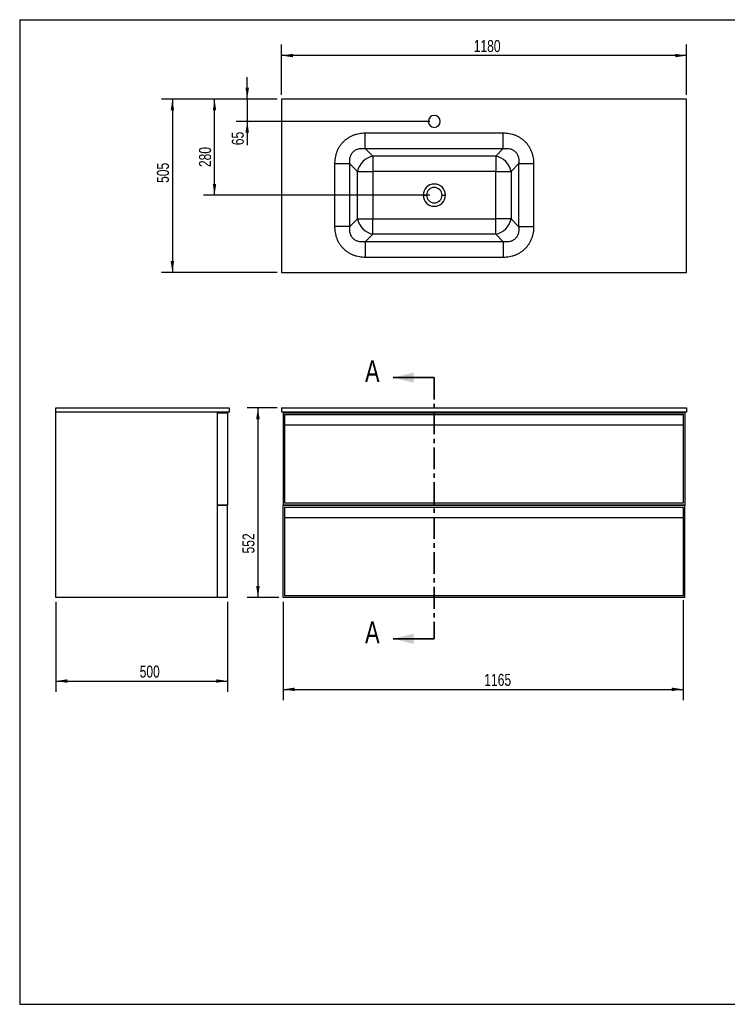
# Model space of a CAD drawing. Header units: millimetres. Extents: x 3 to 415, y 5 to 292.
# Tile 1 of 3: x 3 to 209, y 5 to 292. Entities that reach past the tile are written whole.
import ezdxf

# ---------------------------------------------------------------- set-up
doc = ezdxf.new("R2010")
doc.units = ezdxf.units.MM
doc.linetypes.add('CENTER', pattern=[10.16, 6.35, -1.27, 1.27, -1.27])
doc.layers.add('FORMAT', color=179, linetype='Continuous')
doc.styles.add('SLDTEXTSTYLE0', font='TXT', dxfattribs={"width": 0.75})
doc.dimstyles.new('SLDDIMSTYLE0', dxfattribs={"dimtxt": 3.5, "dimasz": 3.302, "dimexe": 0, "dimexo": 0.0625, "dimgap": 0.875, "dimtad": 1, "dimlfac": 10, "dimrnd": 1e-09, "dimzin": 12, "dimdsep": 46, "dimtxsty": 'SLDTEXTSTYLE0', "dimsah": 1, "dimcen": 0.09, "dimadec": 0, "dimazin": 3, "dimtfac": 1, "dimtdec": 0, "dimtofl": 0, "dimtmove": 0, "dimatfit": 3, "dimfxl": 0, "dimfrac": 2, "dimtolj": 1, "dimtzin": 12, "dimarcsym": 0})
doc.dimstyles.new('SLDDIMSTYLE1', dxfattribs={"dimtxt": 3.5, "dimasz": 3.302, "dimexe": 0, "dimexo": 0.0625, "dimgap": 0.875, "dimtad": 1, "dimlfac": 10, "dimrnd": 1e-09, "dimzin": 12, "dimdsep": 46, "dimtxsty": 'SLDTEXTSTYLE0', "dimsah": 1, "dimcen": 0.09, "dimadec": 0, "dimazin": 3, "dimtfac": 1, "dimtdec": 0, "dimtmove": 0, "dimatfit": 0, "dimfxl": 0, "dimfrac": 2, "dimtolj": 1, "dimtzin": 12, "dimarcsym": 0})

# ---------------------------------------------------------------- blocks, each defined once
blk = doc.blocks.new('_D')
at = {"layer": 'FORMAT'}
for p, q in [((79.26, 270.4), (79.26, 284.98)), ((197.26, 270.4), (197.26, 284.98)), ((197.26, 281.8), (79.26, 281.8))]:
    blk.add_line(p, q, dxfattribs=at)
for points in [[(79.26, 281.8), (82.56, 281.3), (82.56, 282.31)], [(197.26, 281.8), (193.95, 282.31), (193.95, 281.3)]]:
    blk.add_solid(points, dxfattribs=at)
at = {"layer": 'FORMAT', "insert": (135.25, 286.32), "char_height": 3.5, "attachment_point": 1, "style": 'SLDTEXTSTYLE0'}
blk.add_mtext('1180', dxfattribs=at)
blk = doc.blocks.new('_D_1')
at = {"layer": 'FORMAT'}
for p, q in [((77.99, 269.13), (44.28, 269.13)), ((47.45, 269.13), (47.45, 218.63)), ((77.99, 218.63), (44.28, 218.63))]:
    blk.add_line(p, q, dxfattribs=at)
for points in [[(47.45, 269.13), (46.95, 265.83), (47.96, 265.83)], [(47.45, 218.63), (47.96, 221.93), (46.95, 221.93)]]:
    blk.add_solid(points, dxfattribs=at)
at = {"layer": 'FORMAT', "insert": (42.94, 244.7), "char_height": 3.5, "attachment_point": 1, "rotation": 90, "style": 'SLDTEXTSTYLE0'}
blk.add_mtext('505', dxfattribs=at)
blk = doc.blocks.new('_D_2')
at = {"layer": 'FORMAT'}
for p, q in [((69.26, 269.13), (69.26, 275.48)), ((77.99, 269.13), (66.08, 269.13)), ((69.26, 269.13), (69.26, 262.63)), ((122.49, 262.63), (66.08, 262.63)), ((69.26, 262.63), (69.26, 255.69))]:
    blk.add_line(p, q, dxfattribs=at)
for points in [[(69.26, 269.13), (69.76, 272.43), (68.75, 272.43)], [(69.26, 262.63), (68.75, 259.33), (69.76, 259.33)]]:
    blk.add_solid(points, dxfattribs=at)
at = {"layer": 'FORMAT', "insert": (64.74, 255.69), "char_height": 3.5, "attachment_point": 1, "rotation": 90, "style": 'SLDTEXTSTYLE0'}
blk.add_mtext('65', dxfattribs=at)
blk = doc.blocks.new('_D_3')
at = {"layer": 'FORMAT'}
for p, q in [((77.99, 269.13), (56.55, 269.13)), ((59.72, 241.13), (59.72, 269.13)), ((122.49, 241.13), (56.55, 241.13))]:
    blk.add_line(p, q, dxfattribs=at)
for points in [[(59.72, 269.13), (59.22, 265.83), (60.23, 265.83)], [(59.72, 241.13), (60.23, 244.43), (59.22, 244.43)]]:
    blk.add_solid(points, dxfattribs=at)
at = {"layer": 'FORMAT', "insert": (55.21, 249.31), "char_height": 3.5, "attachment_point": 1, "rotation": 90, "style": 'SLDTEXTSTYLE0'}
blk.add_mtext('280', dxfattribs=at)
blk = doc.blocks.new('_D_4')
at = {"layer": 'FORMAT'}
for p, q in [((79.76, 122.68), (79.76, 94.01)), ((196.26, 123.18), (196.26, 94.01)), ((79.76, 97.19), (196.26, 97.19))]:
    blk.add_line(p, q, dxfattribs=at)
for points in [[(79.76, 97.19), (83.06, 96.68), (83.06, 97.69)], [(196.26, 97.19), (192.95, 97.69), (192.95, 96.68)]]:
    blk.add_solid(points, dxfattribs=at)
at = {"layer": 'FORMAT', "insert": (138.33, 101.7), "char_height": 3.5, "attachment_point": 1, "style": 'SLDTEXTSTYLE0'}
blk.add_mtext('1165', dxfattribs=at)
blk = doc.blocks.new('_D_5')
at = {"layer": 'FORMAT'}
for p, q in [((77.99, 179.15), (69.2, 179.15)), ((72.37, 179.15), (72.37, 123.95)), ((78.49, 123.95), (69.2, 123.95))]:
    blk.add_line(p, q, dxfattribs=at)
for points in [[(72.37, 179.15), (71.86, 175.85), (72.88, 175.85)], [(72.37, 123.95), (72.88, 127.26), (71.86, 127.26)]]:
    blk.add_solid(points, dxfattribs=at)
at = {"layer": 'FORMAT', "insert": (67.86, 136.77), "char_height": 3.5, "attachment_point": 1, "rotation": 90, "style": 'SLDTEXTSTYLE0'}
blk.add_mtext('552', dxfattribs=at)
blk = doc.blocks.new('_D_6')
at = {"layer": 'FORMAT'}
for p, q in [((13.54, 122.68), (13.54, 96.44)), ((63.54, 122.68), (63.54, 96.44)), ((13.54, 99.61), (63.54, 99.61))]:
    blk.add_line(p, q, dxfattribs=at)
for points in [[(13.54, 99.61), (16.84, 99.1), (16.84, 100.12)], [(63.54, 99.61), (60.23, 100.12), (60.23, 99.1)]]:
    blk.add_solid(points, dxfattribs=at)
at = {"layer": 'FORMAT', "insert": (37.92, 104.12), "char_height": 3.5, "attachment_point": 1, "style": 'SLDTEXTSTYLE0'}
blk.add_mtext('500', dxfattribs=at)

msp = doc.modelspace()

# ---------------------------------------------------------------- linework, layer by layer
at = {"color": 7, "linetype": 'Continuous', "lineweight": 25}
for p, q in [((79.2567, 269.1328), (79.2567, 218.6328)), ((197.2567, 269.1328), (79.2567, 269.1328)), ((197.2567, 218.6328), (197.2567, 269.1328)), ((143.8526, 259.1729), (103.6608, 259.1729)), ((103.6608, 254.7008), (105.8469, 252.5147)), ((103.6608, 254.7008), (143.8526, 254.7008)), ((141.6666, 252.5147), (105.8469, 252.5147)), ((105.8469, 252.5147), (105.8469, 248.0426)), ((143.8526, 254.7008), (141.6666, 252.5147)), ((141.6666, 252.5147), (141.6666, 248.0426)), ((94.7166, 250.2287), (94.7166, 232.0369)), ((101.3748, 248.0426), (99.1887, 250.2287)), ((99.1887, 232.0369), (99.1887, 250.2287)), ((148.3248, 250.2287), (146.1387, 248.0426)), ((148.3248, 250.2287), (148.3248, 232.0369)), ((152.7969, 232.0369), (152.7969, 250.2287)), ((101.3748, 234.2229), (101.3748, 248.0426)), ((101.3748, 248.0426), (105.8469, 248.0426)), ((105.8469, 248.0426), (105.8469, 234.2229)), ((141.6666, 248.0426), (105.8469, 248.0426)), ((141.6666, 248.0426), (146.1387, 248.0426)), ((141.6666, 234.2229), (141.6666, 248.0426)), ((146.1387, 248.0426), (146.1387, 234.2229)), ((120.5067, 241.1328), (121.5067, 241.1328)), ((126.0067, 241.1328), (127.0067, 241.1328)), ((99.1887, 232.0369), (101.3748, 234.2229)), ((101.3748, 234.2229), (105.8469, 234.2229)), ((105.8469, 229.7508), (105.8469, 234.2229)), ((105.8469, 234.2229), (141.6666, 234.2229)), ((141.6666, 229.7508), (141.6666, 234.2229)), ((146.1387, 234.2229), (141.6666, 234.2229)), ((146.1387, 234.2229), (148.3248, 232.0369)), ((105.8469, 229.7508), (103.6608, 227.5647)), ((141.6666, 229.7508), (105.8469, 229.7508)), ((143.8526, 227.5647), (141.6666, 229.7508)), ((143.8526, 227.5647), (103.6608, 227.5647)), ((103.6608, 223.0926), (143.8526, 223.0926)), ((79.2567, 218.6328), (197.2567, 218.6328)), ((13.5367, 179.1544), (64.0367, 179.1544)), ((13.5367, 177.9544), (13.5367, 179.1544)), ((64.0367, 177.9544), (13.5367, 177.9544)), ((13.5367, 123.9544), (13.5367, 177.9544)), ((60.5367, 177.9544), (60.5367, 123.9544)), ((64.0367, 179.1544), (64.0367, 177.9544)), ((79.2567, 179.1544), (79.2567, 177.9544)), ((79.2567, 179.1544), (197.2567, 179.1544)), ((197.2567, 177.9544), (79.2567, 177.9544)), ((79.7567, 177.9544), (79.7567, 177.7544)), ((81.3567, 177.7544), (81.3567, 177.9544)), ((195.1567, 177.9544), (195.1567, 177.7544)), ((196.7567, 177.9544), (196.7567, 177.7544)), ((197.2567, 179.1544), (197.2567, 177.9544)), ((60.5367, 177.7544), (60.5367, 150.9544)), ((60.5367, 177.7544), (63.5367, 177.7544)), ((63.5367, 177.7544), (63.5367, 150.9544)), ((79.7567, 177.7544), (79.7567, 150.9544)), ((79.7567, 177.7544), (196.7567, 177.7544)), ((80.2567, 177.2544), (196.2567, 177.2544)), ((80.2567, 151.4544), (80.2567, 177.2544)), ((196.2567, 177.2544), (196.2567, 151.4544)), ((196.7567, 177.7544), (196.7567, 150.9544)), ((80.2567, 174.2544), (196.2567, 174.2544)), ((80.2567, 151.4544), (80.2567, 174.2544)), ((196.2567, 174.2544), (196.2567, 151.4544)), ((60.5367, 150.9544), (63.5367, 150.9544)), ((60.5367, 150.7544), (60.5367, 123.9544)), ((63.5367, 150.7544), (60.5367, 150.7544)), ((63.5367, 123.9544), (63.5367, 150.7544)), ((79.7567, 150.9544), (196.7567, 150.9544)), ((79.7567, 150.9544), (79.7567, 150.7544)), ((196.7567, 150.7544), (79.7567, 150.7544)), ((79.7567, 123.9544), (79.7567, 150.7544)), ((196.2567, 151.4544), (80.2567, 151.4544)), ((80.2567, 124.4544), (80.2567, 150.2544)), ((80.2567, 150.2544), (196.2567, 150.2544)), ((81.3567, 150.9544), (81.3567, 150.7544)), ((195.1567, 150.9544), (195.1567, 150.7544)), ((196.2567, 150.2544), (196.2567, 124.4544)), ((196.7567, 150.9544), (196.7567, 150.7544)), ((196.7567, 123.9544), (196.7567, 150.7544)), ((80.2567, 147.2544), (196.2567, 147.2544)), ((80.2567, 124.4544), (80.2567, 147.2544)), ((196.2567, 147.2544), (196.2567, 124.4544)), ((60.5367, 123.9544), (13.5367, 123.9544)), ((63.5367, 123.9544), (60.5367, 123.9544)), ((196.7567, 123.9544), (79.7567, 123.9544)), ((196.2567, 124.4544), (80.2567, 124.4544))]:
    msp.add_line(p, q, dxfattribs=at)
at = {"color": 7, "linetype": 'Continuous', "lineweight": 35}
for p, q in [((123.7567, 187.9857), (111.7567, 187.9857)), ((123.7567, 111.9145), (111.7567, 111.9145))]:
    msp.add_line(p, q, dxfattribs=at)
at = {"color": 7, "linetype": 'CENTER', "lineweight": 35}
msp.add_line((123.7567, 187.9857), (123.7567, 111.9145), dxfattribs=at)
at = {"color": 7, "linetype": 'Continuous', "lineweight": 25}
for centre, radius, start, end in [((123.7567, 262.6328), 1.75, 90, 180), ((123.7567, 262.6328), 1.75, 0, 90), ((123.7567, 262.6328), 1.75, 180, 0), ((107.0997, 246.7898), 5.8604, 102.34345, 167.65655), ((140.4138, 246.7898), 5.8604, 12.34345, 77.65655), ((123.7567, 241.1328), 3.25, 0, 180), ((123.7567, 241.1328), 3.25, 180, 0), ((123.7567, 241.1328), 2.25, 0, 180), ((123.7567, 241.1328), 2.25, 180, 0), ((107.0997, 235.4757), 5.8604, 192.34345, 257.65655), ((140.4138, 235.4757), 5.8604, 282.34345, 347.65655)]:
    msp.add_arc(centre, radius, start, end, dxfattribs=at)
for points, knots in [([(103.6608, 259.1729), (103.3669, 259.166), (102.7837, 259.1522), (101.9093, 259.0367), (101.0491, 258.8482), (100.2039, 258.5747), (99.3904, 258.2195), (98.6146, 257.7799), (97.8896, 257.2599), (97.2252, 256.6643), (96.6296, 255.9999), (96.1096, 255.2749), (95.67, 254.4991), (95.3148, 253.6856), (95.0413, 252.8404), (94.8528, 251.9802), (94.7372, 251.1058), (94.7235, 250.5226), (94.7166, 250.2287)], [0, 0, 0, 0, 0.06225303, 0.12349893, 0.18650233, 0.24857493, 0.31137373, 0.37423492, 0.437116, 0.49999999, 0.56288399, 0.62576506, 0.68862625, 0.75142505, 0.81349401, 0.87650106, 0.93774509, 1, 1, 1, 1]), ([(152.7969, 250.2287), (152.79, 250.5226), (152.7762, 251.1058), (152.6606, 251.9802), (152.4722, 252.8404), (152.1987, 253.6856), (151.8434, 254.4991), (151.4038, 255.2749), (150.8839, 255.9999), (150.2883, 256.6643), (149.6238, 257.2599), (148.8989, 257.7799), (148.1231, 258.2195), (147.3096, 258.5747), (146.4644, 258.8482), (145.6042, 259.0367), (144.7298, 259.1522), (144.1466, 259.166), (143.8526, 259.1729)], [0, 0, 0, 0, 0.06225303, 0.12349893, 0.18650233, 0.24857493, 0.31137373, 0.37423492, 0.437116, 0.49999999, 0.56288399, 0.62576506, 0.68862625, 0.75142505, 0.81349401, 0.87650106, 0.93774509, 1, 1, 1, 1]), ([(99.1887, 250.2287), (99.1632, 250.4551), (99.1133, 250.8973), (99.136, 251.5569), (99.2318, 252.1383), (99.3872, 252.6356), (99.5794, 253.0537), (99.8224, 253.4341), (100.1157, 253.7738), (100.4554, 254.0671), (100.8358, 254.3101), (101.2539, 254.5023), (101.7512, 254.6577), (102.3326, 254.7535), (102.9922, 254.7762), (103.4344, 254.7263), (103.6608, 254.7008)], [0, 0, 0, 0, 0.0917654, 0.17921518, 0.26285635, 0.32474616, 0.383816, 0.44243083, 0.5, 0.55756874, 0.616184, 0.67525339, 0.73714365, 0.8207844, 0.90823435, 1, 1, 1, 1]), ([(143.8526, 254.7008), (144.0791, 254.7263), (144.5213, 254.7762), (145.1809, 254.7535), (145.7622, 254.6577), (146.2596, 254.5023), (146.6777, 254.3101), (147.0581, 254.0671), (147.3977, 253.7738), (147.6911, 253.4341), (147.934, 253.0537), (148.1262, 252.6356), (148.2816, 252.1383), (148.3775, 251.5569), (148.4002, 250.8973), (148.3503, 250.4551), (148.3248, 250.2287)], [0, 0, 0, 0, 0.0917654, 0.17921518, 0.26285635, 0.32474616, 0.383816, 0.44243084, 0.5, 0.55756874, 0.616184, 0.67525339, 0.73714365, 0.8207844, 0.90823436, 1, 1, 1, 1]), ([(94.7166, 232.0369), (94.7235, 231.7429), (94.7372, 231.1597), (94.8528, 230.2853), (95.0413, 229.4251), (95.3148, 228.5799), (95.67, 227.7664), (96.1096, 226.9906), (96.6296, 226.2656), (97.2252, 225.6012), (97.8896, 225.0056), (98.6146, 224.4857), (99.3904, 224.0461), (100.2039, 223.6908), (101.049, 223.4173), (101.9093, 223.2289), (102.7837, 223.1133), (103.3669, 223.0995), (103.6608, 223.0926)], [0, 0, 0, 0, 0.06225303, 0.12349893, 0.18650233, 0.24857493, 0.31137373, 0.37423492, 0.437116, 0.49999999, 0.56288399, 0.62576506, 0.68862625, 0.75142505, 0.81349401, 0.87650106, 0.93774509, 1, 1, 1, 1]), ([(103.6608, 227.5647), (103.4344, 227.5392), (102.9922, 227.4893), (102.3326, 227.512), (101.7512, 227.6079), (101.2539, 227.7633), (100.8358, 227.9555), (100.4554, 228.1984), (100.1157, 228.4918), (99.8224, 228.8314), (99.5794, 229.2118), (99.3872, 229.6299), (99.2318, 230.1272), (99.136, 230.7086), (99.1133, 231.3682), (99.1632, 231.8104), (99.1887, 232.0369)], [0, 0, 0, 0, 0.0917654, 0.17921518, 0.26285635, 0.32474616, 0.383816, 0.44243083, 0.5, 0.55756874, 0.616184, 0.6752534, 0.73714365, 0.8207844, 0.90823435, 1, 1, 1, 1]), ([(148.3248, 232.0369), (148.3503, 231.8104), (148.4002, 231.3682), (148.3775, 230.7086), (148.2816, 230.1272), (148.1262, 229.6299), (147.934, 229.2118), (147.6911, 228.8314), (147.3977, 228.4918), (147.0581, 228.1984), (146.6777, 227.9555), (146.2596, 227.7633), (145.7622, 227.6079), (145.1809, 227.512), (144.5213, 227.4893), (144.0791, 227.5392), (143.8526, 227.5647)], [0, 0, 0, 0, 0.0917654, 0.17921519, 0.26285635, 0.32474617, 0.383816, 0.44243083, 0.5, 0.55756875, 0.616184, 0.6752534, 0.73714365, 0.8207844, 0.90823436, 1, 1, 1, 1]), ([(143.8526, 223.0926), (144.1466, 223.0995), (144.7298, 223.1133), (145.6042, 223.2289), (146.4644, 223.4173), (147.3096, 223.6908), (148.1231, 224.0461), (148.8989, 224.4857), (149.6238, 225.0056), (150.2883, 225.6012), (150.8839, 226.2656), (151.4038, 226.9906), (151.8434, 227.7664), (152.1987, 228.5799), (152.4722, 229.4251), (152.6606, 230.2853), (152.7762, 231.1597), (152.79, 231.7429), (152.7969, 232.0369)], [0, 0, 0, 0, 0.06225303, 0.12349893, 0.18650233, 0.24857493, 0.31137373, 0.37423492, 0.437116, 0.49999999, 0.56288399, 0.62576506, 0.68862625, 0.75142505, 0.81349401, 0.87650106, 0.93774509, 1, 1, 1, 1])]:
    msp.add_open_spline(points, degree=3, knots=knots, dxfattribs=at)
for points in [[(103.6608, 254.7008), (103.6608, 254.8122), (103.6608, 255.035), (103.6608, 255.4713), (103.6608, 255.9722), (103.6608, 256.5359), (103.6608, 257.1497), (103.6608, 257.8022), (103.6608, 258.481), (103.6608, 258.9423), (103.6608, 259.1729)], [(143.8526, 254.7008), (143.8526, 254.8122), (143.8526, 255.035), (143.8526, 255.4713), (143.8526, 255.9722), (143.8526, 256.5359), (143.8526, 257.1497), (143.8526, 257.8022), (143.8526, 258.481), (143.8526, 258.9423), (143.8526, 259.1729)], [(99.1887, 250.2287), (99.0773, 250.2287), (98.8545, 250.2287), (98.4182, 250.2287), (97.9173, 250.2287), (97.3535, 250.2287), (96.7398, 250.2287), (96.0873, 250.2287), (95.4085, 250.2287), (94.9472, 250.2287), (94.7166, 250.2287)], [(152.7969, 250.2287), (152.5662, 250.2287), (152.1049, 250.2287), (151.4262, 250.2287), (150.7737, 250.2287), (150.1599, 250.2287), (149.5962, 250.2287), (149.0953, 250.2287), (148.659, 250.2287), (148.4362, 250.2287), (148.3248, 250.2287)], [(99.1887, 232.0369), (99.0773, 232.0369), (98.8545, 232.0369), (98.4182, 232.0369), (97.9173, 232.0369), (97.3535, 232.0369), (96.7398, 232.0369), (96.0873, 232.0369), (95.4085, 232.0369), (94.9472, 232.0369), (94.7166, 232.0369)], [(148.3248, 232.0369), (148.4362, 232.0369), (148.659, 232.0369), (149.0953, 232.0369), (149.5962, 232.0369), (150.1599, 232.0369), (150.7737, 232.0369), (151.4262, 232.0369), (152.1049, 232.0369), (152.5662, 232.0369), (152.7969, 232.0369)], [(103.6608, 227.5647), (103.6608, 227.4533), (103.6608, 227.2305), (103.6608, 226.7942), (103.6608, 226.2933), (103.6608, 225.7296), (103.6608, 225.1158), (103.6608, 224.4633), (103.6608, 223.7846), (103.6608, 223.3232), (103.6608, 223.0926)], [(143.8526, 227.5647), (143.8526, 227.4533), (143.8526, 227.2305), (143.8526, 226.7942), (143.8526, 226.2933), (143.8526, 225.7296), (143.8526, 225.1158), (143.8526, 224.4633), (143.8526, 223.7846), (143.8526, 223.3232), (143.8526, 223.0926)]]:
    msp.add_open_spline(points, degree=3, dxfattribs=at)
at = {"color": 7, "linetype": 'Continuous', "lineweight": 35}
for points in [[(111.7567, 187.9857), (117.7567, 186.4857), (117.7567, 189.4857)], [(111.7567, 111.9145), (117.7567, 110.4145), (117.7567, 113.4145)]]:
    msp.add_solid(points, dxfattribs=at)
at = {"layer": 'FORMAT'}
for p, q in [((2.9641, 292.2451), (415.2814, 292.2451)), ((2.9641, 292.2451), (2.9641, 5.4475)), ((2.9641, 5.4475), (415.2814, 5.4475))]:
    msp.add_line(p, q, dxfattribs=at)

# ---------------------------------------------------------------- texts
at = {"color": 7, "linetype": 'Continuous', "char_height": 6.35, "attachment_point": 1, "style": 'SLDTEXTSTYLE0'}
for insert in [(103.5822, 193.0298), (103.5822, 116.9587)]:
    msp.add_mtext('A', dxfattribs=dict(at, insert=insert))

# ---------------------------------------------------------------- dimensions: what is measured, and where the dimension line sits
at = {"layer": 'FORMAT'}
for base, p1, p2, picture, middle in [((79.2567, 281.8044), (197.2567, 269.1328), (79.2567, 269.1328), '_D', (140.423, 281.8044)), ((196.2567, 97.1861), (79.7567, 123.9544), (196.2567, 124.4544), '_D_4', (143.5027, 97.1861))]:
    dim = msp.add_linear_dim(base=base, p1=p1, p2=p2, dimstyle='SLDDIMSTYLE0', dxfattribs=at)
    dim.commit()
    dim.dimension.update_dxf_attribs({"geometry": picture, "text_midpoint": middle, "dimtype": 160})
for base, p1, p2, angle, dimstyle, picture, middle in [((69.2567, 262.6328), (79.2567, 269.1328), (123.7567, 262.6328), 90, 'SLDDIMSTYLE1', '_D_2', (69.2567, 258.2806)), ((47.4548, 218.6328), (79.2567, 269.1328), (79.2567, 218.6328), 90, 'SLDDIMSTYLE0', '_D_1', (47.4548, 248.5775)), ((59.7238, 269.1328), (123.7567, 241.1328), (79.2567, 269.1328), 90, 'SLDDIMSTYLE0', '_D_3', (59.7238, 253.1939)), ((72.3714, 123.9544), (79.2567, 179.1544), (79.7567, 123.9544), 90, 'SLDDIMSTYLE0', '_D_5', (72.3714, 140.647)), ((63.5367, 99.6108), (13.5367, 123.9544), (63.5367, 123.9544), 0, 'SLDDIMSTYLE0', '_D_6', (41.7997, 99.6108))]:
    dim = msp.add_linear_dim(base=base, p1=p1, p2=p2, angle=angle, dimstyle=dimstyle, dxfattribs=at)
    dim.commit()
    dim.dimension.update_dxf_attribs({"geometry": picture, "text_midpoint": middle, "dimtype": 160})

doc.saveas('drawing.dxf')
